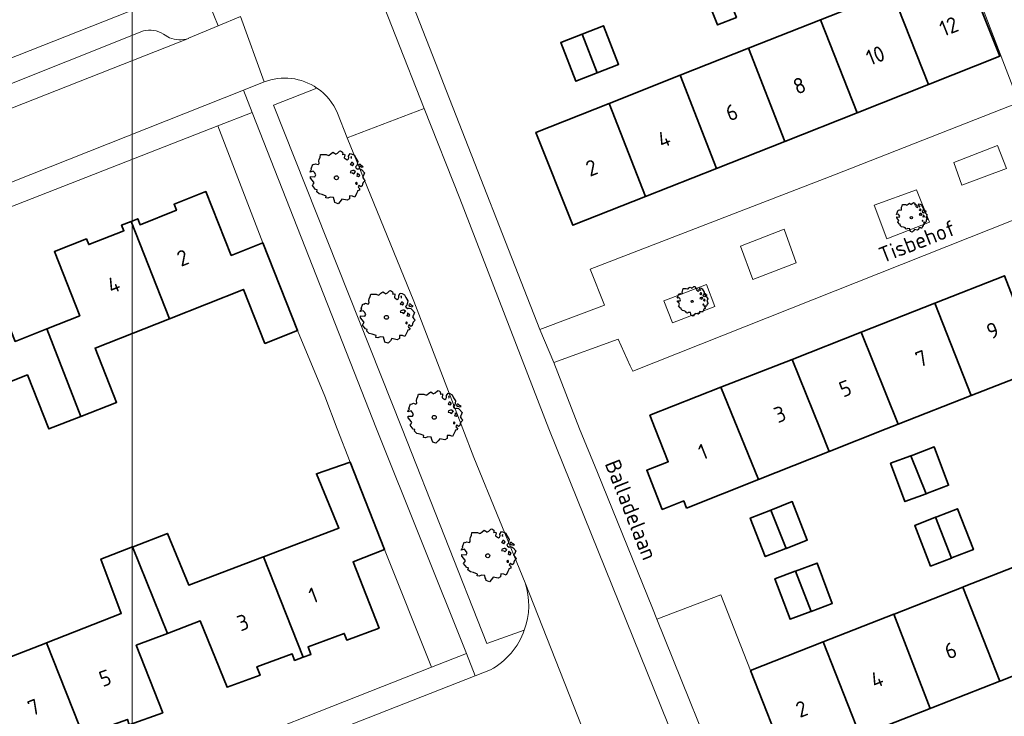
# Model space of a CAD drawing. Header units: metres. Extents: x 152391 to 157968, y 462336 to 467280.
# Tile 128 of 256: x 154355 to 154440, y 464475 to 464535. Entities that reach past the tile are written whole.
import ezdxf
from ezdxf.enums import TextEntityAlignment as Align

# ---------------------------------------------------------------- set-up
doc = ezdxf.new("R2010")
doc.units = ezdxf.units.M
doc.header["$LTSCALE"] = 0.75
doc.layers.get('0').update_dxf_attribs({"lineweight": 25})
for name, color, linetype, lineweight in [('B-GV-GR-BOOM-S', 252, 'Continuous', 25), ('B-WE-GR-BEPLANTING_CULTUUR_BODEMBEDEKKER-GV', 251, 'Continuous', 18), ('B-WE-GR-BEPLANTING_CULTUUR_HEESTERS-GV', 251, 'Continuous', 18), ('B-WE-GR-BEPLANTING_CULTUUR_VASTE PLANTENVAK-GV', 251, 'Continuous', 18), ('B-WE-OG-BEBOUWING-GV', 6, 'Continuous', 35), ('B-WE-OG-BEBOUWING-T18', 1, 'Continuous', 18), ('B-WE-OG-TERREIN_CULTUURSCHEIDING-GV', 251, 'Continuous', 18), ('B-WE-OG-TOPOGRAFIE-T18', 1, 'Continuous', 18), ('B-WE-VH-VERHARDING_ASFALT-GV', 251, 'Continuous', 18), ('B-WE-VH-VERHARDING_BETONSTRAATSTEEN-GV', 251, 'Continuous', 18), ('B-WE-VH-VERHARDING_TEGEL-GV', 251, 'Continuous', 18)]:
    doc.layers.add(name, color=color, linetype=linetype, lineweight=lineweight)
doc.layers.add('X-XX-AL-TEKENBLAD_HULPLIJN-G', color=7, linetype='Continuous', lineweight=18, plot=False)
doc.styles.add('NLCS-ISO-M750-T18', font='NLCS-ISO.ttf', dxfattribs={"height": 1.35})

# ---------------------------------------------------------------- blocks, each defined once
blk = doc.blocks.new('SGR-BOOM_31_50')
at = {"linetype": 'Continuous'}
for p, q in [((-1.479, 1.582), (-1.402, 1.78)), ((-1.402, 1.78), (-1.355, 1.999)), ((-1.355, 1.999), (-0.89, 1.999)), ((-0.89, 1.999), (-0.688, 1.911)), ((-0.688, 1.911), (-0.626, 1.933)), ((-0.626, 1.933), (-0.487, 2.064)), ((-0.487, 2.064), (-0.301, 2.196)), ((-0.301, 2.196), (-0.177, 2.108)), ((-0.177, 2.108), (-0.084, 2.02)), ((-0.084, 2.02), (0.087, 2.108)), ((0.087, 2.108), (0.273, 2.283)), ((0.273, 2.283), (0.351, 2.305)), ((0.351, 2.305), (0.444, 2.261)), ((0.444, 2.261), (0.521, 2.196)), ((0.537, 2.042), (0.506, 1.999)), ((0.506, 1.999), (0.707, 2.02)), ((0.521, 2.196), (0.537, 2.042)), ((0.723, 1.977), (0.676, 1.714)), ((0.676, 1.714), (0.754, 1.648)), ((0.707, 2.02), (0.723, 1.977)), ((1.002, 1.604), (1.064, 1.714)), ((1.048, 1.867), (1.188, 2.086)), ((1.064, 1.714), (1.048, 1.867)), ((1.188, 2.086), (1.358, 2.042)), ((1.296, 1.823), (1.234, 1.78)), ((1.234, 1.78), (1.265, 1.67)), ((1.281, 1.692), (1.296, 1.823)), ((1.358, 2.042), (1.545, 1.933)), ((1.545, 1.933), (1.669, 1.692)), ((-2.177, 0.772), (-2.038, 1.166)), ((-2.038, 1.166), (-1.944, 1.144)), ((-1.944, 1.144), (-1.789, 1.21)), ((-1.789, 1.21), (-1.572, 1.144)), ((-1.572, 1.144), (-1.495, 1.232)), ((-1.51, 1.451), (-1.479, 1.582)), ((-1.495, 1.232), (-1.51, 1.451)), ((0.754, 1.648), (0.924, 1.539)), ((0.924, 1.539), (1.002, 1.604)), ((1.25, 1.21), (1.188, 1.166)), ((1.188, 1.166), (1.234, 1.101)), ((1.234, 1.101), (1.312, 1.122)), ((1.296, 1.298), (1.25, 1.21)), ((1.265, 1.67), (1.281, 1.648)), ((1.374, 1.298), (1.296, 1.298)), ((1.312, 1.122), (1.374, 1.035)), ((1.436, 1.254), (1.374, 1.298)), ((1.374, 1.035), (1.436, 1.122)), ((1.498, 1.166), (1.436, 1.254)), ((1.436, 1.122), (1.498, 1.166)), ((1.762, 1.057), (1.638, 0.925)), ((1.638, 0.925), (1.7, 0.838)), ((1.669, 1.692), (1.839, 1.407)), ((1.839, 1.407), (1.762, 1.057)), ((1.963, 1.144), (1.917, 1.079)), ((1.917, 1.079), (1.948, 0.991)), ((1.948, 0.991), (2.041, 0.925)), ((2.056, 1.144), (1.963, 1.144)), ((2.041, 0.969), (2.18, 0.903)), ((2.041, 0.925), (2.056, 0.969)), ((2.165, 1.013), (2.056, 1.144)), ((2.304, 0.947), (2.165, 1.013)), ((2.18, 0.903), (2.304, 0.947)), ((-2.27, 0.487), (-2.208, 0.641)), ((-1.991, 0.553), (-2.27, 0.487)), ((-2.239, -0.038), (-2.224, 0.115)), ((-2.224, 0.115), (-1.851, 0.093)), ((-2.208, 0.641), (-2.131, 0.706)), ((-2.131, 0.706), (-2.177, 0.772)), ((-1.898, 0.444), (-1.991, 0.553)), ((-1.774, 0.246), (-1.898, 0.444)), ((-1.851, 0.093), (-1.774, 0.246)), ((1.234, 0.553), (1.188, 0.444)), ((1.188, 0.444), (1.374, 0.422)), ((1.405, 0.619), (1.234, 0.553)), ((1.374, 0.422), (1.483, 0.334)), ((1.483, 0.619), (1.405, 0.619)), ((1.622, 0.531), (1.483, 0.619)), ((1.483, 0.334), (1.607, 0.487)), ((1.607, 0.487), (1.653, 0.553)), ((1.7, 0.838), (1.839, 0.75)), ((1.793, 0.246), (1.746, 0.137)), ((1.911, 0.065), (1.746, 0.137)), ((1.808, 0.4), (1.793, 0.312)), ((1.793, 0.312), (1.793, 0.246)), ((1.901, 0.312), (1.808, 0.4)), ((1.839, 0.75), (1.917, 0.794)), ((1.963, 0.268), (1.901, 0.312)), ((1.911, 0.065), (2.01, 0.181)), ((1.917, 0.794), (2.087, 0.75)), ((2.01, 0.181), (1.963, 0.268)), ((2.087, 0.75), (2.18, 0.684)), ((2.18, 0.684), (2.413, 0.422)), ((2.289, 0.137), (2.227, 0.049)), ((2.227, 0.049), (2.351, -0.126)), ((2.413, 0.422), (2.289, 0.137)), ((-2.053, -0.235), (-2.239, -0.038)), ((-2.069, -0.673), (-1.991, -0.564)), ((-1.805, -1.002), (-2.069, -0.673)), ((-1.913, -0.433), (-2.053, -0.235)), ((-1.991, -0.564), (-1.913, -0.433)), ((1.715, -0.389), (1.653, -0.476)), ((1.653, -0.476), (1.669, -0.564)), ((1.684, -0.564), (1.777, -0.542)), ((1.777, -0.454), (1.715, -0.389)), ((1.777, -0.542), (1.777, -0.454)), ((1.948, -0.63), (1.855, -0.783)), ((1.855, -0.783), (1.901, -0.849)), ((2.103, -0.783), (1.948, -0.63)), ((2.211, -0.695), (2.103, -0.783)), ((2.242, -0.564), (2.211, -0.695)), ((2.289, -0.411), (2.242, -0.564)), ((2.459, -0.235), (2.289, -0.411)), ((2.351, -0.126), (2.459, -0.235)), ((-1.665, -1.046), (-1.805, -1.002)), ((-1.696, -1.199), (-1.665, -1.046)), ((-1.479, -1.396), (-1.696, -1.199)), ((-1.216, -1.44), (-1.479, -1.396)), ((-0.89, -1.571), (-1.216, -1.44)), ((-0.906, -1.725), (-0.89, -1.571)), ((-0.533, -1.681), (-0.735, -1.769)), ((-0.254, -1.703), (-0.533, -1.681)), ((1.126, -1.55), (1.11, -1.812)), ((1.374, -1.571), (1.126, -1.55)), ((1.576, -1.659), (1.374, -1.571)), ((1.715, -1.352), (1.576, -1.659)), ((1.808, -1.177), (1.715, -1.352)), ((1.824, -1.112), (1.808, -1.177)), ((1.979, -1.068), (1.824, -1.112)), ((1.901, -0.849), (1.994, -0.936)), ((1.994, -0.936), (1.979, -1.068)), ((-0.735, -1.769), (-0.906, -1.725)), ((-0.208, -1.9), (-0.254, -1.703)), ((-0.177, -1.988), (-0.208, -1.9)), ((-0.13, -2.141), (-0.177, -1.988)), ((0.149, -2.229), (-0.13, -2.141)), ((0.335, -2.031), (0.149, -2.229)), ((0.475, -1.834), (0.335, -2.031)), ((0.909, -1.922), (0.475, -1.834)), ((1.11, -1.812), (0.909, -1.922))]:
    blk.add_line(p, q, dxfattribs=at)
blk.add_circle((0, 0), 0.169, dxfattribs=at)
blk = doc.blocks.new('SGR-BOOM_0_20')
at = {"linetype": 'Continuous'}
for p, q in [((-0.85, 0.816), (-0.832, 0.89)), ((-0.832, 0.89), (-0.788, 1.001)), ((-0.788, 1.001), (-0.762, 1.124)), ((-0.762, 1.124), (-0.501, 1.124)), ((-0.501, 1.124), (-0.387, 1.075)), ((-0.387, 1.075), (-0.352, 1.087)), ((-0.352, 1.087), (-0.274, 1.161)), ((-0.274, 1.161), (-0.169, 1.235)), ((-0.169, 1.235), (-0.099, 1.186)), ((-0.099, 1.186), (-0.047, 1.137)), ((-0.047, 1.137), (0.049, 1.186)), ((0.049, 1.186), (0.154, 1.284)), ((0.154, 1.284), (0.197, 1.297)), ((0.197, 1.297), (0.25, 1.272)), ((0.25, 1.272), (0.293, 1.235)), ((0.302, 1.149), (0.284, 1.124)), ((0.284, 1.124), (0.398, 1.137)), ((0.293, 1.235), (0.302, 1.149)), ((0.407, 1.112), (0.38, 0.964)), ((0.38, 0.964), (0.424, 0.927)), ((0.398, 1.137), (0.407, 1.112)), ((0.424, 0.927), (0.52, 0.865)), ((0.52, 0.865), (0.564, 0.902)), ((0.564, 0.902), (0.598, 0.964)), ((0.59, 1.05), (0.668, 1.173)), ((0.598, 0.964), (0.59, 1.05)), ((0.668, 1.173), (0.764, 1.149)), ((0.729, 1.026), (0.694, 1.001)), ((0.694, 1.001), (0.712, 0.939)), ((0.712, 0.939), (0.721, 0.927)), ((0.721, 0.952), (0.729, 1.026)), ((0.764, 1.149), (0.869, 1.087)), ((0.869, 1.087), (0.939, 0.952)), ((0.939, 0.952), (1.035, 0.792)), ((-1.277, 0.274), (-1.242, 0.36)), ((-1.12, 0.311), (-1.277, 0.274)), ((-1.259, -0.022), (-1.251, 0.065)), ((-1.251, 0.065), (-1.041, 0.052)), ((-1.242, 0.36), (-1.198, 0.397)), ((-1.225, 0.434), (-1.146, 0.656)), ((-1.198, 0.397), (-1.225, 0.434)), ((-1.146, 0.656), (-1.094, 0.644)), ((-1.068, 0.249), (-1.12, 0.311)), ((-1.094, 0.644), (-1.007, 0.681)), ((-0.998, 0.139), (-1.068, 0.249)), ((-1.041, 0.052), (-0.998, 0.139)), ((-1.007, 0.681), (-0.884, 0.644)), ((-0.884, 0.644), (-0.841, 0.693)), ((-0.841, 0.693), (-0.85, 0.816)), ((0.703, 0.681), (0.668, 0.656)), ((0.668, 0.656), (0.694, 0.619)), ((0.694, 0.311), (0.668, 0.249)), ((0.668, 0.249), (0.773, 0.237)), ((0.694, 0.619), (0.738, 0.631)), ((0.79, 0.348), (0.694, 0.311)), ((0.729, 0.73), (0.703, 0.681)), ((0.773, 0.73), (0.729, 0.73)), ((0.738, 0.631), (0.773, 0.582)), ((0.808, 0.705), (0.773, 0.73)), ((0.773, 0.582), (0.808, 0.631)), ((0.773, 0.237), (0.834, 0.188)), ((0.834, 0.348), (0.79, 0.348)), ((0.843, 0.656), (0.808, 0.705)), ((0.808, 0.631), (0.843, 0.656)), ((0.912, 0.299), (0.834, 0.348)), ((0.834, 0.188), (0.904, 0.274)), ((0.904, 0.274), (0.93, 0.311)), ((0.991, 0.594), (0.921, 0.521)), ((0.921, 0.521), (0.956, 0.471)), ((0.956, 0.471), (1.035, 0.422)), ((1.008, 0.139), (0.982, 0.077)), ((1.075, 0.037), (0.982, 0.077)), ((1.035, 0.792), (0.991, 0.594)), ((1.017, 0.225), (1.008, 0.176)), ((1.008, 0.176), (1.008, 0.139)), ((1.069, 0.176), (1.017, 0.225)), ((1.035, 0.422), (1.078, 0.447)), ((1.104, 0.151), (1.069, 0.176)), ((1.075, 0.037), (1.13, 0.102)), ((1.104, 0.644), (1.078, 0.607)), ((1.078, 0.607), (1.096, 0.557)), ((1.078, 0.447), (1.174, 0.422)), ((1.096, 0.557), (1.148, 0.521)), ((1.157, 0.644), (1.104, 0.644)), ((1.13, 0.102), (1.104, 0.151)), ((1.148, 0.545), (1.226, 0.508)), ((1.148, 0.521), (1.157, 0.545)), ((1.218, 0.57), (1.157, 0.644)), ((1.174, 0.422), (1.226, 0.385)), ((1.296, 0.533), (1.218, 0.57)), ((1.226, 0.508), (1.296, 0.533)), ((1.226, 0.385), (1.357, 0.237)), ((1.287, 0.077), (1.253, 0.028)), ((1.253, 0.028), (1.322, -0.071)), ((1.357, 0.237), (1.287, 0.077)), ((-1.155, -0.132), (-1.259, -0.022)), ((-1.164, -0.379), (-1.12, -0.317)), ((-1.015, -0.564), (-1.164, -0.379)), ((-1.076, -0.243), (-1.155, -0.132)), ((-1.12, -0.317), (-1.076, -0.243)), ((-0.937, -0.588), (-1.015, -0.564)), ((-0.954, -0.675), (-0.937, -0.588)), ((-0.832, -0.785), (-0.954, -0.675)), ((-0.684, -0.81), (-0.832, -0.785)), ((-0.501, -0.884), (-0.684, -0.81)), ((0.965, -0.761), (0.886, -0.933)), ((0.965, -0.219), (0.93, -0.268)), ((0.93, -0.268), (0.939, -0.317)), ((0.947, -0.317), (1, -0.305)), ((1, -0.256), (0.965, -0.219)), ((1.017, -0.662), (0.965, -0.761)), ((1, -0.305), (1, -0.256)), ((1.026, -0.625), (1.017, -0.662)), ((1.113, -0.601), (1.026, -0.625)), ((1.096, -0.354), (1.043, -0.44)), ((1.043, -0.44), (1.069, -0.477)), ((1.069, -0.477), (1.122, -0.527)), ((1.183, -0.44), (1.096, -0.354)), ((1.122, -0.527), (1.113, -0.601)), ((1.244, -0.391), (1.183, -0.44)), ((1.261, -0.317), (1.244, -0.391)), ((1.287, -0.231), (1.261, -0.317)), ((1.383, -0.132), (1.287, -0.231)), ((1.322, -0.071), (1.383, -0.132)), ((-0.509, -0.97), (-0.501, -0.884)), ((-0.413, -0.995), (-0.509, -0.97)), ((-0.3, -0.946), (-0.413, -0.995)), ((-0.143, -0.958), (-0.3, -0.946)), ((-0.117, -1.069), (-0.143, -0.958)), ((-0.099, -1.118), (-0.117, -1.069)), ((-0.073, -1.204), (-0.099, -1.118)), ((0.084, -1.254), (-0.073, -1.204)), ((0.188, -1.143), (0.084, -1.254)), ((0.267, -1.032), (0.188, -1.143)), ((0.511, -1.081), (0.267, -1.032)), ((0.625, -1.019), (0.511, -1.081)), ((0.633, -0.872), (0.625, -1.019)), ((0.773, -0.884), (0.633, -0.872)), ((0.886, -0.933), (0.773, -0.884))]:
    blk.add_line(p, q, dxfattribs=at)
blk.add_circle((0, 0), 0.0948, dxfattribs=at)

msp = doc.modelspace()

# ---------------------------------------------------------------- linework, layer by layer
at = {"layer": 'B-WE-GR-BEPLANTING_CULTUUR_BODEMBEDEKKER-GV'}
msp.add_lwpolyline([(154390.66, 464479.513), (154393.662, 464480.699), (154385.939, 464500), (154375.274, 464527.223), (154372.301, 464526.064), (154376.177, 464515.999), (154379.159, 464508.462), (154381.491, 464502.812), (154382.567, 464500), (154383.693, 464497.139), (154386.635, 464489.638)], close=True, dxfattribs=at)
at = {"layer": 'B-WE-GR-BEPLANTING_CULTUUR_HEESTERS-GV'}
for points in [[(154434.08, 464546.456), (154441.132, 464528.077), (154442.385, 464525.04), (154447.806, 464527.184), (154441.731, 464542.169), (154439.359, 464548.021), (154439.474, 464548.065), (154439.305, 464548.492), (154439.263, 464548.476)], [(154429.786, 464516.342), (154433.449, 464517.772), (154432.347, 464520.572), (154428.713, 464519.232)], [(154410.633, 464511.011), (154411.378, 464509.134), (154415.012, 464510.534), (154414.297, 464512.411)]]:
    msp.add_lwpolyline(points, close=True, dxfattribs=at)
msp.add_lwpolyline([(154421.058, 464465.579), (154423.11, 464466.437), (154421.26, 464471.155), (154418.083, 464479.246), (154415.514, 464485.754), (154410.023, 464483.662), (154416.361, 464467.939)], dxfattribs=at)
at = {"layer": 'B-WE-GR-BEPLANTING_CULTUUR_VASTE PLANTENVAK-GV'}
for points in [[(154439.287, 464524.384), (154435.534, 464522.925), (154436.249, 464520.959), (154440.062, 464522.389)], [(154420.969, 464517.176), (154417.216, 464515.717), (154418.288, 464512.857), (154422.012, 464514.287)]]:
    msp.add_lwpolyline(points, close=True, dxfattribs=at)
at = {"layer": 'B-WE-OG-BEBOUWING-GV'}
for points in [[(154433.362, 464529.612), (154439.497, 464532.042), (154436.333, 464540.031), (154430.221, 464537.61)], [(154415.59, 464538.661), (154413.95, 464538.018), (154415.234, 464534.743), (154416.869, 464535.384)], [(154430.221, 464537.61), (154424.103, 464535.187), (154427.237, 464527.186), (154433.362, 464529.612)], [(154424.103, 464535.187), (154417.904, 464532.732), (154421.028, 464524.727), (154427.237, 464527.186)], [(154403.605, 464533.946), (154404.901, 464530.619), (154406.745, 464531.343), (154405.439, 464534.667)], [(154404.901, 464530.619), (154403.605, 464533.946), (154401.774, 464533.227), (154403.079, 464529.904)], [(154415.147, 464522.398), (154421.028, 464524.727), (154417.904, 464532.732), (154412.041, 464530.409)], [(154405.927, 464527.987), (154409.046, 464519.982), (154415.147, 464522.398), (154412.041, 464530.409)], [(154405.927, 464527.987), (154399.642, 464525.498), (154402.806, 464517.51), (154409.046, 464519.982)], [(154364.851, 464517.843), (154368.152, 464509.477), (154374.511, 464511.993), (154376.349, 464507.35), (154379.159, 464508.462), (154376.177, 464515.999), (154373.462, 464514.925), (154371.292, 464520.409), (154368.546, 464519.322), (154368.753, 464518.799), (154365.633, 464517.564), (154365.432, 464518.073)], [(154368.152, 464509.477), (154364.851, 464517.843), (154364.047, 464517.525), (154364.237, 464517.044), (154361.216, 464515.848), (154361.021, 464516.339), (154358.267, 464515.249), (154360.451, 464509.73), (154357.623, 464508.611), (154360.552, 464501.084), (154363.612, 464502.281), (154361.765, 464506.949)], [(154346.166, 464510.467), (154349.501, 464502.094), (154355.944, 464504.644), (154357.782, 464500), (154360.552, 464501.084), (154357.623, 464508.611), (154354.885, 464507.528), (154352.696, 464513.057), (154349.932, 464511.963), (154350.138, 464511.444), (154347.109, 464510.246), (154346.905, 464510.76)], [(154433.92, 464510.813), (154437.048, 464502.873), (154442.998, 464505.214), (154439.912, 464513.17)], [(154433.92, 464510.813), (154427.588, 464508.321), (154430.769, 464500.402), (154437.048, 464502.873)], [(154421.645, 464505.983), (154424.065, 464500), (154424.85, 464498.059), (154429.747, 464500), (154430.769, 464500.402), (154427.588, 464508.321)], [(154421.645, 464505.983), (154415.541, 464503.581), (154416.992, 464500), (154418.757, 464495.643), (154424.85, 464498.059), (154424.065, 464500)], [(154412.589, 464493.198), (154418.757, 464495.643), (154416.992, 464500), (154415.541, 464503.581), (154409.435, 464501.179), (154409.898, 464500), (154411.013, 464497.183), (154409.156, 464496.448), (154410.488, 464493.083), (154412.344, 464493.817)], [(154431.855, 464497.701), (154433.166, 464494.437), (154433.291, 464494.484), (154435.102, 464495.161), (154433.87, 464498.455), (154432.015, 464497.761)], [(154383.693, 464497.139), (154380.787, 464496.155), (154382.712, 464491.473), (154376.233, 464489.01), (154379.646, 464480.37), (154380.303, 464480.615), (154380.059, 464481.271), (154383.17, 464482.428), (154383.384, 464481.854), (154386.161, 464482.887), (154383.93, 464488.577), (154386.635, 464489.638)], [(154433.166, 464494.437), (154431.855, 464497.701), (154430.118, 464497.051), (154431.35, 464493.758)], [(154419.815, 464493.031), (154421.15, 464489.736), (154422.957, 464490.446), (154421.658, 464493.755)], [(154421.15, 464489.736), (154419.815, 464493.031), (154418.05, 464492.338), (154419.349, 464489.029), (154421.105, 464489.719)], [(154433.972, 464492.407), (154435.344, 464488.906), (154435.447, 464488.946), (154437.223, 464489.637), (154435.859, 464493.141), (154434.083, 464492.45)], [(154435.344, 464488.906), (154433.972, 464492.407), (154432.193, 464491.713), (154433.557, 464488.209)], [(154379.646, 464480.37), (154376.233, 464489.01), (154376.15, 464488.979), (154369.819, 464486.572), (154367.985, 464491.016), (154365.032, 464489.878), (154364.991, 464489.862), (154367.984, 464482.425), (154370.805, 464483.5), (154373.11, 464477.79), (154375.934, 464478.826), (154375.669, 464479.55), (154378.702, 464480.662), (154378.909, 464480.096)], [(154357.599, 464481.622), (154360.956, 464473.074), (154361.869, 464473.358), (154361.57, 464473.953), (154364.536, 464475.022), (154364.7, 464474.567), (154367.579, 464475.605), (154365.303, 464481.403), (154367.984, 464482.425), (154364.991, 464489.862), (154362.265, 464488.811), (154364.012, 464484.128)], [(154442.497, 464488.832), (154442.456, 464488.816), (154436.421, 464486.446), (154436.323, 464486.408), (154439.494, 464478.315), (154439.574, 464478.346), (154445.61, 464480.717)], [(154423.287, 464484.315), (154421.93, 464487.78), (154421.901, 464487.769), (154420.175, 464487.123), (154421.477, 464483.639), (154423.257, 464484.304)], [(154421.93, 464487.78), (154423.287, 464484.315), (154425.1, 464484.993), (154423.797, 464488.477)], [(154433.523, 464475.97), (154433.645, 464476.018), (154439.494, 464478.315), (154436.323, 464486.408), (154430.418, 464484.089), (154430.385, 464484.076)], [(154346.452, 464482.6), (154349.551, 464475.035), (154352.189, 464476.044), (154354.435, 464470.573), (154357.176, 464471.555), (154356.961, 464472.156), (154360.054, 464473.324), (154360.234, 464472.849), (154360.956, 464473.074), (154357.599, 464481.622), (154357.528, 464481.594), (154351.097, 464479.08), (154349.288, 464483.708)], [(154433.523, 464475.97), (154430.385, 464484.076), (154424.314, 464481.692), (154427.497, 464473.604)], [(154427.497, 464473.604), (154424.314, 464481.692), (154418.083, 464479.246), (154421.26, 464471.155)]]:
    msp.add_lwpolyline(points, close=True, dxfattribs=at)
at = {"layer": 'B-WE-OG-TERREIN_CULTUURSCHEIDING-GV'}
for points in [[(154380.831, 464529.301), (154377.093, 464527.844), (154388.146, 464500), (154395.409, 464481.551), (154398.644, 464482.712)], [(154398.716, 464486.766), (154394.314, 464497.534), (154393.364, 464500), (154389.139, 464510.981), (154383.434, 464525.045), (154382.583, 464527.143)]]:
    msp.add_lwpolyline(points, dxfattribs=at)
for points in [[(154382.583, 464527.143, 0.150914), (154380.831, 464529.301)], [(154398.644, 464482.712, 0.167735), (154398.716, 464486.766)]]:
    msp.add_lwpolyline(points, format="xyb", dxfattribs=at)
at = {"layer": 'B-WE-VH-VERHARDING_ASFALT-GV'}
for points in [[(154383.434, 464525.045), (154390.045, 464527.566), (154382.732, 464546.15)], [(154374.255, 464535.467), (154376.292, 464529.835)], [(154382.583, 464527.143), (154383.434, 464525.045)]]:
    msp.add_lwpolyline(points, dxfattribs=at)
for points in [[(154376.292, 464529.835, -0.250693), (154380.831, 464529.301)], [(154380.831, 464529.301, -0.150914), (154382.583, 464527.143)]]:
    msp.add_lwpolyline(points, format="xyb", dxfattribs=at)
msp.add_lwpolyline([(154383.434, 464525.045), (154389.139, 464510.981), (154393.364, 464500), (154394.314, 464497.534), (154398.716, 464486.766), (154405.478, 464469.592), (154414.609, 464446.51), (154421.239, 464449.101), (154420.567, 464450.805), (154420.564, 464450.812), (154417.385, 464458.774), (154414.2, 464466.739), (154414.051, 464467.074), (154400.747, 464500), (154393.09, 464519.827), (154390.045, 464527.566)], close=True, dxfattribs=at)
at = {"layer": 'B-WE-VH-VERHARDING_BETONSTRAATSTEEN-GV'}
for points in [[(154309.71, 464503.428), (154374.527, 464529.135), (154376.292, 464529.835), (154374.255, 464535.467), (154372.327, 464534.654), (154369.803, 464533.589), (154369.78, 464533.583), (154345.18, 464523.872), (154314.134, 464511.649)], [(154365.916, 464534.231), (154339.64, 464523.732), (154316.735, 464514.762)], [(154314.134, 464511.649), (154345.18, 464523.872), (154369.78, 464533.583)], [(154368.166, 464533.643), (154367.638, 464533.953)], [(154405.478, 464469.592), (154398.716, 464486.766)], [(154395.731, 464479.293), (154394.429, 464478.782), (154329.021, 464453.094)]]:
    msp.add_lwpolyline(points, dxfattribs=at)
for points in [[(154367.638, 464533.953, 0.204338), (154365.916, 464534.231)], [(154369.78, 464533.583, -0.183418), (154368.166, 464533.643)], [(154398.716, 464486.766, -0.167735), (154398.644, 464482.712)], [(154398.644, 464482.712, -0.187607), (154395.731, 464479.293)]]:
    msp.add_lwpolyline(points, format="xyb", dxfattribs=at)
at = {"layer": 'B-WE-VH-VERHARDING_TEGEL-GV'}
for points in [[(154353.196, 464585.37), (154352.407, 464585.031), (154353.931, 464581.183), (154362.046, 464560.657), (154362.82, 464558.697), (154365.218, 464552.877), (154369.088, 464543.062), (154370.864, 464538.345), (154372.327, 464534.654), (154374.255, 464535.467)], [(154416.361, 464467.939), (154410.023, 464483.662), (154409.652, 464484.58), (154404.922, 464496.268), (154403.385, 464500), (154401.191, 464505.708), (154399.97, 464508.539), (154391.705, 464529.698), (154391.262, 464530.834), (154384.394, 464548.418), (154383.364, 464551.048)], [(154382.732, 464546.15), (154390.045, 464527.566), (154393.09, 464519.827), (154400.747, 464500), (154414.051, 464467.074), (154414.2, 464466.739)], [(154369.78, 464533.583), (154369.803, 464533.589), (154372.327, 464534.654), (154370.864, 464538.345), (154334.162, 464523.859), (154303.443, 464511.796), (154304.473, 464509.194)], [(154316.735, 464514.762), (154339.64, 464523.732), (154365.916, 464534.231)], [(154367.638, 464533.953), (154368.166, 464533.643)], [(154375.274, 464527.223), (154374.527, 464529.135), (154309.71, 464503.428)], [(154376.292, 464529.835), (154374.527, 464529.135), (154375.274, 464527.223), (154385.939, 464500), (154393.662, 464480.699)], [(154398.644, 464482.712), (154395.409, 464481.551), (154388.146, 464500), (154377.093, 464527.844), (154380.831, 464529.301)], [(154310.6, 464501.906), (154372.301, 464526.064), (154375.274, 464527.223)], [(154393.662, 464480.699), (154390.66, 464479.513), (154367.169, 464470.234), (154334.783, 464457.576), (154328.79, 464455.234)], [(154329.021, 464453.094), (154394.429, 464478.782), (154393.662, 464480.699)], [(154393.662, 464480.699), (154394.429, 464478.782), (154395.731, 464479.293)]]:
    msp.add_lwpolyline(points, dxfattribs=at)
for points in [[(154365.916, 464534.231, -0.204338), (154367.638, 464533.953)], [(154368.166, 464533.643, 0.183418), (154369.78, 464533.583)], [(154380.831, 464529.301, 0.250693), (154376.292, 464529.835)], [(154395.731, 464479.293, 0.187607), (154398.644, 464482.712)]]:
    msp.add_lwpolyline(points, format="xyb", dxfattribs=at)
for points in [[(154399.97, 464508.539), (154401.191, 464505.708), (154406.702, 464507.734), (154407.748, 464505.431), (154407.959, 464504.966), (154444.55, 464519.496), (154443.546, 464522.091), (154448.848, 464524.176), (154447.806, 464527.184), (154442.385, 464525.04), (154441.132, 464528.077), (154425.288, 464521.853), (154404.289, 464513.751), (154405.54, 464510.653)], [(154439.287, 464524.384), (154440.062, 464522.389), (154436.249, 464520.959), (154435.534, 464522.925)], [(154429.786, 464516.342), (154428.713, 464519.232), (154432.347, 464520.572), (154433.449, 464517.772)], [(154420.969, 464517.176), (154422.012, 464514.287), (154418.288, 464512.857), (154417.216, 464515.717)], [(154410.633, 464511.011), (154414.297, 464512.411), (154415.012, 464510.534), (154411.378, 464509.134)]]:
    msp.add_lwpolyline(points, close=True, dxfattribs=at)
at = {"layer": 'X-XX-AL-TEKENBLAD_HULPLIJN-G', "flags": 128}
msp.add_lwpolyline([(154979.956, 464691.572), (154672.455, 464691.572), (154514.955, 464691.572), (154364.955, 464691.572), (154364.955, 464476.322), (154364.955, 464261.072), (154514.955, 464261.072), (154672.455, 464261.072), (154829.956, 464261.072), (154829.956, 464350.582), (154979.956, 464350.582)], close=True, dxfattribs=at)

# ---------------------------------------------------------------- block references
at = {"layer": 'B-GV-GR-BOOM-S', "transparency": 33554559}
for name, p in [('SGR-BOOM_31_50', (154382.5, 464521.6)), ('SGR-BOOM_0_20', (154431.897, 464518.171)), ('SGR-BOOM_0_20', (154413.063, 464510.966)), ('SGR-BOOM_31_50', (154386.8, 464509.6)), ('SGR-BOOM_31_50', (154390.9, 464501)), ('SGR-BOOM_31_50', (154395.5, 464489.1))]:
    msp.add_blockref(name, p, dxfattribs=at)

# ---------------------------------------------------------------- texts
at = {"layer": 'B-WE-OG-BEBOUWING-T18', "style": 'NLCS-ISO-M750-T18'}
for s, rotation, p in [('12', 21.6, (154435.117, 464534.61)), ('10', 21.6, (154428.81, 464532.111)), ('8', 21.6, (154422.281, 464529.526)), ('6', 21.6, (154416.461, 464527.22)), ('4', 21.6, (154410.645, 464524.917)), ('2', 21.6, (154404.432, 464522.457)), ('2', 21.6, (154369.3, 464514.714)), ('4', 21.6, (154363.358, 464512.394)), ('9', 21.5, (154438.886, 464508.468)), ('7', 21.5, (154432.765, 464506.06)), ('5', 21.5, (154426.222, 464503.485)), ('3', 21.5, (154420.602, 464501.274)), ('1', 21.6, (154413.985, 464498.054)), ('1', 20.4, (154380.502, 464485.704)), ('3', 20.1, (154374.462, 464483.368)), ('6', 21.5, (154435.268, 464480.953)), ('5', 19.8, (154362.628, 464478.586)), ('4', 21.4, (154428.939, 464478.468)), ('7', 22.3, (154356.501, 464476.072)), ('2', 21.4, (154422.471, 464475.928))]:
    msp.add_text(s, height=1.35, rotation=rotation, dxfattribs=at).set_placement(p, align=Align.MIDDLE)
at = {"layer": 'B-WE-OG-TOPOGRAFIE-T18', "style": 'NLCS-ISO-M750-T18'}
for s, rotation, p in [('Tisbehof', 21.4, (154432.404, 464516.132)), ('Balladelaan', 291.6, (154407.829, 464493.061))]:
    msp.add_text(s, height=1.35, rotation=rotation, dxfattribs=at).set_placement(p, align=Align.MIDDLE)

doc.saveas('drawing.dxf')
